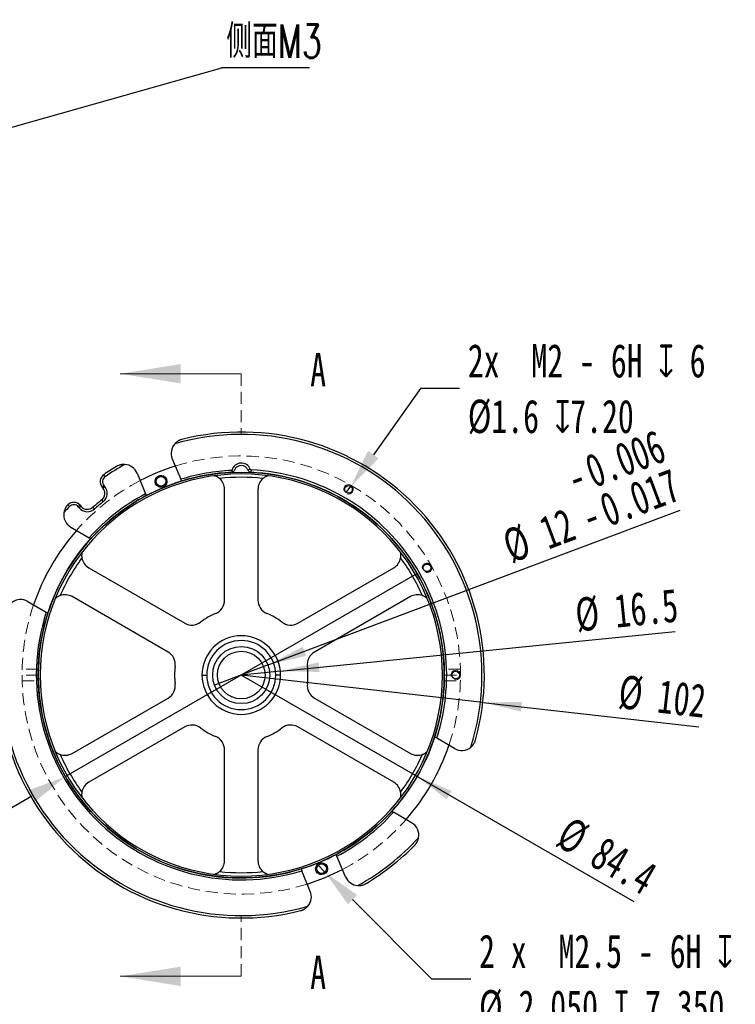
# Model space of a CAD drawing. Header units: millimetres. Extents: x 27 to 218, y 20 to 180.
# Tile 6 of 7: x 71 to 146, y 76 to 179. Entities that reach past the tile are written whole.
import ezdxf

# ---------------------------------------------------------------- set-up
doc = ezdxf.new("R2010")
doc.units = ezdxf.units.MM
doc.header["$PDSIZE"] = -1
doc.linetypes.add('HIDDEN', pattern=[1.905, 1.27, -0.635])
doc.layers.add('图框', color=7, linetype='Continuous')
doc.styles.add('SLDTEXTSTYLE0', font='TXT', dxfattribs={"width": 0.7, "bigfont": 'bigfont'})
doc.styles.add('SLDTEXTSTYLE1', font='TXT', dxfattribs={"width": 0.7})
doc.dimstyles.new('SLDDIMSTYLE1', dxfattribs={"dimtxt": 3.5, "dimasz": 4.08, "dimexe": 0, "dimexo": 0.0625, "dimgap": 0.875, "dimtad": 2, "dimdec": 3, "dimlfac": 2, "dimrnd": 1e-09, "dimzin": 4, "dimdsep": 46, "dimtxsty": 'SLDTEXTSTYLE1', "dimblk1": 'NONE', "dimsah": 1, "dimcen": 0, "dimadec": 0, "dimazin": 1, "dimtol": 1, "dimtm": -0.15, "dimtfac": 1, "dimtmove": 0, "dimatfit": 3, "dimldrblk": 'NONE', "dimfxl": 1, "dimfrac": 2, "dimtolj": 1, "dimarcsym": 0})
doc.dimstyles.new('SLDDIMSTYLE11', dxfattribs={"dimtxt": 0.18, "dimasz": 4.08, "dimexe": 0, "dimexo": 0.0625, "dimgap": 0, "dimtad": 0, "dimtih": 1, "dimtoh": 1, "dimdec": 0, "dimrnd": 1e-09, "dimzin": 0, "dimdsep": 46, "dimtxsty": 'Standard', "dimsah": 1, "dimcen": 0.09, "dimadec": 0, "dimazin": 0, "dimtfac": 4.08, "dimtdec": 0, "dimtofl": 0, "dimtmove": 0, "dimatfit": 3, "dimfxl": 1, "dimfrac": 2, "dimtolj": 1, "dimtzin": 0, "dimarcsym": 0})
doc.dimstyles.new('SLDDIMSTYLE2', dxfattribs={"dimtxt": 3.5, "dimasz": 4.08, "dimexe": 0, "dimexo": 0.0625, "dimgap": 0.875, "dimtad": 0, "dimtih": 1, "dimtoh": 1, "dimdec": 3, "dimlfac": 2, "dimrnd": 1e-09, "dimzin": 12, "dimdsep": 46, "dimtxsty": 'SLDTEXTSTYLE1', "dimblk1": 'NONE', "dimsah": 1, "dimcen": 0, "dimadec": 0, "dimazin": 3, "dimtfac": 1, "dimtdec": 3, "dimtmove": 0, "dimatfit": 3, "dimldrblk": 'NONE', "dimfxl": 1, "dimfrac": 2, "dimtolj": 1, "dimtzin": 12, "dimarcsym": 0})
doc.dimstyles.new('SLDDIMSTYLE3', dxfattribs={"dimtxt": 3.5, "dimasz": 4.08, "dimexe": 0, "dimexo": 0.0625, "dimgap": 0.875, "dimtad": 0, "dimtih": 1, "dimtoh": 1, "dimdec": 6, "dimlfac": 2, "dimrnd": 1e-09, "dimzin": 12, "dimdsep": 46, "dimtxsty": 'SLDTEXTSTYLE1', "dimblk1": 'NONE', "dimsah": 1, "dimcen": 0, "dimadec": 0, "dimazin": 3, "dimtfac": 1, "dimtdec": 3, "dimtmove": 0, "dimatfit": 3, "dimldrblk": 'NONE', "dimfxl": 1, "dimfrac": 2, "dimtolj": 1, "dimtzin": 12, "dimarcsym": 0})
doc.dimstyles.new('SLDDIMSTYLE4', dxfattribs={"dimtxt": 3.5, "dimasz": 4.08, "dimexe": 0, "dimexo": 0.0625, "dimgap": 0.875, "dimtad": 2, "dimdec": 3, "dimlfac": 2, "dimrnd": 1e-09, "dimzin": 12, "dimdsep": 46, "dimtxsty": 'SLDTEXTSTYLE1', "dimsah": 1, "dimcen": 0, "dimadec": 0, "dimazin": 3, "dimtfac": 1, "dimtdec": 3, "dimtofl": 0, "dimtmove": 0, "dimatfit": 3, "dimfxl": 1, "dimfrac": 2, "dimtolj": 1, "dimtzin": 12, "dimarcsym": 0})
doc.dimstyles.new('SLDDIMSTYLE5', dxfattribs={"dimtxt": 3.5, "dimasz": 4.08, "dimexe": 0, "dimexo": 0.0625, "dimgap": 0.875, "dimtad": 2, "dimdec": 3, "dimlfac": 2, "dimrnd": 1e-09, "dimzin": 12, "dimdsep": 46, "dimtxsty": 'SLDTEXTSTYLE1', "dimsah": 1, "dimcen": 0, "dimadec": 0, "dimazin": 3, "dimtfac": 1, "dimtdec": 3, "dimtofl": 0, "dimtmove": 0, "dimatfit": 3, "dimfxl": 1, "dimfrac": 2, "dimtolj": 1, "dimtzin": 12, "dimarcsym": 0})
doc.dimstyles.new('SLDDIMSTYLE6', dxfattribs={"dimtxt": 3.5, "dimasz": 4.08, "dimexe": 0, "dimexo": 0.0625, "dimgap": 0.875, "dimtad": 2, "dimdec": 3, "dimlfac": 2, "dimrnd": 1e-09, "dimzin": 12, "dimdsep": 46, "dimtxsty": 'SLDTEXTSTYLE1', "dimblk1": 'NONE', "dimsah": 1, "dimcen": 0, "dimadec": 0, "dimazin": 3, "dimtol": 1, "dimtp": -0.006, "dimtm": 0.017, "dimtfac": 1, "dimtdec": 3, "dimtmove": 0, "dimatfit": 3, "dimldrblk": 'NONE', "dimfxl": 1, "dimfrac": 2, "dimtolj": 1, "dimarcsym": 0})

# ---------------------------------------------------------------- blocks, each defined once
blk = doc.blocks.new('_D')
at = {"layer": 'Defpoints', "color": 0}
for p in [(112.88, 120.98), (75.99, 99.68)]:
    blk.add_point(p, dxfattribs=at)
at = {"layer": '图框', "color": 0, "lineweight": -2}
for p, q in [((112.88, 120.98), (75.99, 99.68)), ((112.88, 120.98), (112.88, 120.98)), ((47.25, 83.09), (72.45, 97.64))]:
    blk.add_line(p, q, dxfattribs=at)
at = {"layer": '图框', "color": 0}
blk.add_solid([(72.79, 97.05), (72.11, 98.23), (75.99, 99.68)], dxfattribs=at)
at = {"layer": '图框', "color": 0, "insert": (43.48, 91.36), "char_height": 3.5, "attachment_point": 1, "rotation": 30, "style": 'SLDTEXTSTYLE1'}
blk.add_mtext('\\A1;∅85.200\\S 0^ +0.15;', dxfattribs=at)
blk = doc.blocks.new('_None')
blk = doc.blocks.new('_D_1')
at = {"layer": 'Defpoints', "color": 0}
for p in [(105.45, 129.49), (105.92, 130.14)]:
    blk.add_point(p, dxfattribs=at)
at = {"layer": '图框', "color": 0, "lineweight": -2}
for p, q in [((113.24, 140.4), (108.29, 133.46)), ((117.32, 140.4), (113.24, 140.4)), ((105.45, 129.49), (105.92, 130.14)), ((105.45, 129.49), (105.45, 129.49))]:
    blk.add_line(p, q, dxfattribs=at)
at = {"layer": '图框', "color": 0}
blk.add_solid([(107.73, 133.86), (108.84, 133.07), (105.92, 130.14)], dxfattribs=at)
at = {"layer": '图框', "color": 0, "insert": (118.2, 145.07), "char_height": 3.5, "attachment_point": 1, "style": 'SLDTEXTSTYLE1'}
blk.add_mtext('\\A1;2x  M2 - 6H {\\fGDT;x} 6\\P%%c1.6 {\\fGDT;x}7.20', dxfattribs=at)
blk = doc.blocks.new('_D_2')
at = {"layer": 'Defpoints', "color": 0}
for p in [(102.49, 90.37), (103.21, 89.65)]:
    blk.add_point(p, dxfattribs=at)
at = {"layer": '图框', "color": 0, "lineweight": -2}
for p, q in [((102.49, 90.37), (102.49, 90.37)), ((102.49, 90.37), (103.21, 89.65)), ((114.43, 78.43), (106.1, 86.76)), ((118.51, 78.43), (114.43, 78.43))]:
    blk.add_line(p, q, dxfattribs=at)
at = {"layer": '图框', "color": 0}
blk.add_solid([(106.58, 87.24), (105.62, 86.28), (103.21, 89.65)], dxfattribs=at)
at = {"layer": '图框', "color": 0, "insert": (119.38, 83.1), "char_height": 3.5, "attachment_point": 1, "style": 'SLDTEXTSTYLE1'}
blk.add_mtext('\\A1;2 x  M2.5 - 6H \\fGDT|b0|i0|c1|p0;x\\Ftxt|c134; 6\\P%%C 2.050 \\fGDT|b0|i0|c1|p0;x\\Ftxt|c134; 7.350', dxfattribs=at)
blk = doc.blocks.new('_D_3')
at = {"layer": '图框'}
for q in [(139.97, 114.91), (94.43, 110.33)]:
    blk.add_line((98.54, 110.75), q, dxfattribs=at)
blk.add_solid([(98.54, 110.75), (102.65, 110.65), (102.55, 111.66)], dxfattribs=at)
at = {"layer": '图框', "char_height": 3.5, "attachment_point": 1, "rotation": 5.7344, "style": 'SLDTEXTSTYLE1'}
for s, insert in [('%%c', (129.32, 118.38)), ('16.5', (133.41, 118.78))]:
    blk.add_mtext(s, dxfattribs=dict(at, insert=insert))
blk = doc.blocks.new('_D_4')
at = {"layer": '图框'}
for q in [(94.43, 110.33), (142.43, 104.89)]:
    blk.add_line((119.77, 107.46), q, dxfattribs=at)
blk.add_solid([(119.77, 107.46), (123.77, 106.5), (123.88, 107.51)], dxfattribs=at)
at = {"layer": '图框', "char_height": 3.5, "attachment_point": 1, "rotation": 353.5347, "style": 'SLDTEXTSTYLE1'}
for s, insert in [('%%c', (134.27, 110.37)), ('102', (138.36, 109.89))]:
    blk.add_mtext(s, dxfattribs=dict(at, insert=insert))
blk = doc.blocks.new('_D_5')
at = {"layer": '图框'}
for q in [(94.43, 110.33), (135.61, 86.56)]:
    blk.add_line((112.71, 99.78), q, dxfattribs=at)
blk.add_solid([(112.71, 99.78), (115.99, 97.3), (116.49, 98.18)], dxfattribs=at)
at = {"layer": '图框', "char_height": 3.5, "attachment_point": 1, "rotation": 330, "style": 'SLDTEXTSTYLE1'}
for s, insert in [('%%c', (129, 95.6)), ('84.4', (132.55, 93.53))]:
    blk.add_mtext(s, dxfattribs=dict(at, insert=insert))
blk = doc.blocks.new('_D_6')
at = {"layer": '图框'}
for q in [(140.49, 127.64), (91.63, 109.28)]:
    blk.add_line((97.24, 111.39), q, dxfattribs=at)
blk.add_solid([(97.24, 111.39), (101.24, 112.35), (100.88, 113.3)], dxfattribs=at)
at = {"layer": '图框', "char_height": 3.5, "attachment_point": 1, "rotation": 20.599, "style": 'SLDTEXTSTYLE1'}
for s, insert in [('0.006', (130.19, 133.23)), ('0.017', (131.72, 129.16)), ('-', (128.17, 132.48)), ('12', (125.4, 126.76)), ('%%c', (121.54, 125.33)), ('-', (129.7, 128.4))]:
    blk.add_mtext(s, dxfattribs=dict(at, insert=insert))
blk = doc.blocks.new('SW_NOTE_0_44')
at = {"layer": '图框', "color": 0}
blk.add_line((9.21, 0), (0, 0), dxfattribs=at)
at = {"layer": '图框', "color": 0, "insert": (0.49, 4.55), "char_height": 3.5, "attachment_point": 1, "style": 'SLDTEXTSTYLE0'}
blk.add_mtext('侧面M3', dxfattribs=at)

msp = doc.modelspace()

# ---------------------------------------------------------------- linework, layer by layer
at = {"color": 7, "linetype": 'Continuous', "lineweight": 18}
for p, q in [((94.43333423, 141.95349738), (81.73333423, 141.95349738)), ((94.43333423, 78.71346638), (81.73333423, 78.71346638))]:
    msp.add_line(p, q, dxfattribs=at)
at = {"color": 7, "linetype": 'HIDDEN', "lineweight": 18}
for p, q in [((94.43333423, 141.95349738), (94.43333423, 135.60349738)), ((80.00266565, 131.35741597), (80.14414279, 131.15129897)), ((79.82754676, 130.07356731), (80.01905787, 130.23426421)), ((80.01905787, 130.23426421), (80.11111543, 130.12455429)), ((79.91960431, 129.9638574), (80.11111543, 130.12455429)), ((76.23663957, 128.19751546), (76.41307863, 128.02056441)), ((77.52941342, 128.14520449), (77.33790232, 127.98450758)), ((79.79438275, 128.71692823), (79.95011628, 128.52135965)), ((77.42995985, 127.87479768), (77.33790232, 127.98450758)), ((77.62147097, 128.03549458), (77.42995985, 127.87479768)), ((78.87120098, 127.94228675), (79.03675559, 127.75495904)), ((73.14227352, 110.95848188), (71.43208423, 110.95848188)), ((117.43458423, 110.95848188), (115.72439494, 110.95848188)), ((71.43208423, 109.70848188), (73.14227352, 109.70848188)), ((73.13333423, 110.33348188), (71.43333423, 110.33348188)), ((115.72439494, 109.70848188), (117.43458423, 109.70848188)), ((115.73333423, 110.33348188), (117.43333423, 110.33348188)), ((94.43333423, 78.71346638), (94.43333423, 85.06346638))]:
    msp.add_line(p, q, dxfattribs=at)
at = {"color": 7, "linetype": 'Continuous', "lineweight": 25}
for p, q in [((87.19487978, 133.03490865), (88.0890753, 130.87612969)), ((80.00266565, 131.35741597), (80.14414279, 131.15129897)), ((83.49936165, 131.50417492), (84.39355717, 129.34539596)), ((93.44814216, 131.81089785), (93.45719282, 131.6135913)), ((95.37333349, 131.92465835), (95.13833368, 131.83936424)), ((95.46255744, 131.85889012), (95.4506175, 131.6091754)), ((79.82754676, 130.07356732), (80.01905787, 130.23426422)), ((80.11111541, 130.12455432), (80.01905787, 130.23426422)), ((88.16594845, 130.69054148), (88.0890753, 130.87612969)), ((79.91960429, 129.96385741), (79.82754676, 130.07356732)), ((79.91960429, 129.96385741), (80.11111541, 130.12455432)), ((84.39355717, 129.34539596), (84.47043032, 129.15980775)), ((92.68333423, 118.18762092), (92.68333423, 129.81424162)), ((96.18333423, 129.81424162), (96.18333423, 118.18762092)), ((76.23663957, 128.19751546), (76.41307863, 128.02056441)), ((77.52941343, 128.14520449), (77.33790232, 127.98450758)), ((77.52941343, 128.14520449), (77.62147098, 128.03549457)), ((79.79438275, 128.71692823), (79.95011628, 128.52135965)), ((77.33790232, 127.98450758), (77.42995988, 127.87479766)), ((77.62147098, 128.03549457), (77.42995988, 127.87479766)), ((78.87120098, 127.94228675), (79.03675559, 127.75495904)), ((76.55872243, 125.84954624), (78.47619277, 124.74249422)), ((78.65335919, 124.64020714), (78.47619277, 124.74249422)), ((78.43750141, 121.58940621), (88.5064503, 115.77609586)), ((100.36021816, 115.77609586), (110.42916705, 121.58940621)), ((72.05872243, 118.05531761), (73.97619277, 116.94826559)), ((86.7564503, 112.74500695), (76.68750141, 118.5583173)), ((112.17916705, 118.5583173), (102.11021816, 112.74500695)), ((73.97619277, 116.94826559), (74.15335919, 116.84597851)), ((90.30833423, 110.33348188), (90.80833423, 110.33348188)), ((98.55833423, 110.33348188), (98.05833423, 110.33348188)), ((76.68750141, 102.10864647), (86.7564503, 107.92195682)), ((102.11021816, 107.92195682), (112.17916705, 102.10864647)), ((88.5064503, 104.89086791), (78.43750141, 99.07755756)), ((110.42916705, 99.07755756), (100.36021816, 104.89086791)), ((114.93475541, 103.69313327), (114.71330927, 103.82098526)), ((116.80794603, 102.61164616), (114.93475541, 103.69313327)), ((92.68333423, 90.85272215), (92.68333423, 102.47934285)), ((96.18333423, 102.47934285), (96.18333423, 90.85272215)), ((110.21330927, 96.02675662), (110.39047568, 95.92446955)), ((112.30794603, 94.81741753), (110.39047568, 95.92446955)), ((104.47311128, 91.32156781), (104.39623813, 91.50715601)), ((105.36730681, 89.16278885), (104.47311128, 91.32156781)), ((100.70072, 89.97642228), (100.77759315, 89.79083408)), ((101.67178868, 87.63205512), (100.77759315, 89.79083408))]:
    msp.add_line(p, q, dxfattribs=at)
for centre, radius in [((86.01429872, 130.6588316), 0.625), ((86.01429872, 130.6588316), 0.5125), ((105.68333423, 129.81905347), 0.4), ((113.91890581, 121.58348188), 0.4), ((94.43333423, 110.33348188), 3), ((94.43333423, 110.33348188), 2.5), ((116.93333423, 110.33348188), 0.4), ((102.85236974, 90.00813217), 0.625), ((102.85236974, 90.00813217), 0.5125)]:
    msp.add_circle(centre, radius, dxfattribs=at)
for centre, radius, start, end in [((94.43333423, 110.33348188), 25.25, 342.5475748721, 106.0443986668), ((94.43333423, 110.33348188), 25.5, 344.4775121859, 104.1144613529), ((88.58069908, 133.6089338), 1.5, 138.6489878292, 202.5000000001), ((94.43333423, 110.33348188), 25.25, 118.9556013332, 124.4654079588), ((82.11354235, 130.93014977), 1.5, 22.4999999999, 86.3510121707), ((94.43333423, 131.58348188), 1, 19.948567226, 166.8317912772), ((94.43333423, 131.58348188), 0.75, 19.948567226, 160.051432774), ((94.43333423, 110.33348188), 21.1, 90, 270), ((80.49783565, 130.63600647), 0.875, 124.4654079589, 219.9999994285), ((94.43333423, 110.33348188), 25.5, 120.8855386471, 124.4654079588), ((94.43333423, 110.33348188), 23, 107.5114580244, 117.4885419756), ((94.43333423, 110.33348188), 21.5, 92.6263776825, 107.1624431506), ((94.43333423, 110.33348188), 21.3, 92.737475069, 107.1121776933), ((93.47105361, 131.31142306), 0.5, 91.3093034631, 92.6263776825), ((94.43333423, 110.33348188), 21.1, 270, 90), ((95.46733342, 131.958776), 0.35, 199.948567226, 267.262524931), ((95.46733342, 131.958776), 0.1, 199.948567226, 267.262524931), ((94.43333423, 110.33348188), 21.3, 342.1966475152, 87.262524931), ((94.43333423, 110.33348188), 21.55, 342.053017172, 87.262524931), ((80.49783565, 130.63600647), 0.625, 124.4654079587, 219.9999992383), ((94.43333423, 110.33348188), 21.3, 107.1121776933, 117.8878223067), ((94.43333423, 110.33348188), 20.75, 83.6932576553, 96.3067423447), ((91.18333423, 129.81424162), 1.5, 0, 49.6798955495), ((97.68333423, 129.81424162), 1.5, 130.3201044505, 180), ((94.43333423, 110.33348188), 21.5, 117.8375568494, 137.9185301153), ((79.24931541, 129.40141826), 0.875, 308.5307164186, 39.9999999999), ((79.24931541, 129.40141826), 1.125, 308.5307164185, 39.9999999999), ((76.85912455, 127.58276532), 0.875, 40.0000005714, 135.3581921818), ((76.85912455, 127.58276532), 0.625, 40.0000000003, 135.5345920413), ((94.43333423, 110.33348188), 21.3, 117.8878223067, 137.8033524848), ((94.43333423, 110.33348188), 23.5, 128.5307164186, 131.4692835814), ((94.43333423, 110.33348188), 23.25, 128.5307164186, 131.4692835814), ((77.30872243, 127.14858435), 1.5, 170.0570142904, 240.0000000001), ((94.43333423, 110.33348188), 25.25, 135.5345920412, 137.452425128), ((78.29175985, 128.59793374), 1.125, 220.0000016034, 311.4692835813), ((78.29175985, 128.59793374), 0.875, 220.0000012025, 311.4692835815), ((94.43333423, 110.33348188), 23, 138.717175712, 161.282824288), ((94.43333423, 110.33348188), 21.3, 137.8033524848, 162.1966475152), ((94.43333423, 110.33348188), 20.75, 143.6932576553, 156.3067423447), ((79.18750141, 122.88844432), 1.5, 190.3201044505, 240.0000000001), ((109.67916705, 122.88844432), 1.5, 299.9999999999, 349.6798955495), ((94.43333423, 110.33348188), 20.75, 23.6932576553, 36.3067423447), ((94.43333423, 110.33348188), 25.25, 162.547574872, 286.0443986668), ((71.30872243, 116.7562795), 1.5, 60, 129.9429857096), ((75.93750141, 117.25927919), 1.5, 60, 109.6798955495), ((91.18333423, 118.18762092), 1.5, 292.4795056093, 0), ((97.68333423, 118.18762092), 1.5, 180, 247.5204943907), ((112.92916705, 117.25927919), 1.5, 70.3201044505, 120), ((94.43333423, 110.33348188), 25.5, 164.4775121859, 284.1144613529), ((94.43333423, 110.33348188), 21.5, 162.0814698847, 287.1624431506), ((94.43333423, 110.33348188), 21.3, 162.1966475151, 287.1121776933), ((94.43333423, 110.33348188), 7, 112.4795056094, 127.5204943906), ((94.43333423, 110.33348188), 7, 52.4795056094, 67.5204943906), ((89.2564503, 117.07513396), 1.5, 240, 307.5204943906), ((99.61021816, 117.07513396), 1.5, 232.4795056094, 300), ((94.43333423, 110.33348188), 4.125, 0, 180), ((94.43333423, 110.33348188), 3.625, 0, 180), ((86.0064503, 111.44596884), 1.5, 352.4795056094, 60), ((102.86021816, 111.44596884), 1.5, 120, 187.5204943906), ((94.43333423, 110.33348188), 7, 172.4795056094, 187.5204943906), ((94.43333423, 110.33348188), 7, 352.4795056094, 7.5204943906), ((94.43333423, 110.33348188), 4.125, 180, 0), ((94.43333423, 110.33348188), 3.625, 180, 0), ((86.0064503, 109.22099493), 1.5, 300, 7.5204943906), ((102.86021816, 109.22099493), 1.5, 172.4795056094, 240), ((89.2564503, 103.5918298), 1.5, 52.4795056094, 120), ((94.43333423, 110.33348188), 7, 232.4795056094, 247.5204943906), ((94.43333423, 110.33348188), 7, 292.4795056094, 307.5204943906), ((99.61021816, 103.5918298), 1.5, 60, 127.5204943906), ((91.18333423, 102.47934285), 1.5, 0, 67.5204943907), ((97.68333423, 102.47934285), 1.5, 112.4795056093, 180), ((94.43333423, 110.33348188), 21.3, 317.8033524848, 342.1966475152), ((94.43333423, 110.33348188), 23, 318.717175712, 341.282824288), ((117.55794603, 103.91068427), 1.5, 240, 309.9429857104), ((75.93750141, 103.40768458), 1.5, 250.3201044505, 300), ((94.43333423, 110.33348188), 20.75, 203.6932576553, 216.3067423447), ((94.43333423, 110.33348188), 20.75, 323.6932576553, 336.3067423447), ((112.92916705, 103.40768458), 1.5, 240, 289.6798955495), ((79.18750141, 97.77851945), 1.5, 119.9999999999, 169.6798955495), ((109.67916705, 97.77851945), 1.5, 10.3201044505, 60.0000000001), ((94.43333423, 110.33348188), 21.3, 297.8878223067, 317.8033524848), ((94.43333423, 110.33348188), 21.5, 297.8375568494, 317.9185301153), ((111.55794603, 93.51837942), 1.5, 350.0570142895, 60.0000000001), ((94.43333423, 110.33348188), 25.25, 298.9556013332, 317.452425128), ((94.43333423, 110.33348188), 25.5, 300.8855386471, 315.5224878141), ((94.43333423, 110.33348188), 21.3, 287.1121776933, 297.8878223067), ((91.18333423, 90.85272215), 1.5, 310.3201044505, 0), ((97.68333423, 90.85272215), 1.5, 180, 229.6798955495), ((94.43333423, 110.33348188), 23, 287.5114580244, 297.4885419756), ((94.43333423, 110.33348188), 20.75, 263.6932576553, 276.3067423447), ((106.75312611, 89.736814), 1.5, 202.4999999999, 266.3510121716), ((100.28596938, 87.05802997), 1.5, 318.6489878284, 22.5000000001)]:
    msp.add_arc(centre, radius, start, end, dxfattribs=at)
at = {"color": 7, "linetype": 'HIDDEN', "lineweight": 18}
for start, end in [(0, 107.5114580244), (117.4885419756, 138.717175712), (161.282824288, 180), (180, 287.5114580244), (341.282824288, 0), (297.4885419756, 318.717175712)]:
    msp.add_arc((94.43333423, 110.33348188), 23, start, end, dxfattribs=at)
at = {"color": 7, "linetype": 'Continuous', "lineweight": 18}
for centre, radius in [((86.01429872, 130.6588316), 0.625), ((105.68333423, 129.81905347), 0.5), ((113.91890581, 121.58348188), 0.5), ((116.93333423, 110.33348188), 0.5), ((102.85236974, 90.00813217), 0.625)]:
    msp.add_arc(centre, radius, 255, 195, dxfattribs=at)
at = {"color": 7, "linetype": 'Continuous', "lineweight": 25}
for points, knots in [([(88.21490938, 135.06364954), (88.19330781, 135.05792671), (88.15016647, 135.04649741), (88.08662454, 135.02578968), (88.02419724, 135.00253761), (87.96297181, 134.97649237), (87.90295193, 134.94773408), (87.84416537, 134.9162513), (87.76341116, 134.86828234), (87.66434527, 134.79932722), (87.55220072, 134.70489489), (87.48754812, 134.6353098), (87.45468475, 134.59993922)], [0, 0, 0, 0, 0.07073060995, 0.14125891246, 0.21182215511, 0.28265751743, 0.3539997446, 0.42607890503, 0.49911837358, 0.66180872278, 0.82809501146, 1, 1, 1, 1]), ([(82.20900806, 132.42710879), (82.18473347, 132.42832654), (82.13668491, 132.43073694), (82.06373118, 132.42995749), (81.9911899, 132.42586825), (81.91896579, 132.41817336), (81.8471109, 132.40695517), (81.7614949, 132.38924072), (81.66278439, 132.36241135), (81.5524516, 132.32281136), (81.4453688, 132.27529525), (81.37747084, 132.2367134), (81.34355536, 132.21744151)], [0, 0, 0, 0, 0.08698838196, 0.17218278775, 0.25581836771, 0.33814297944, 0.41941578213, 0.49990536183, 0.62779863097, 0.7529549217, 0.87659935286, 1, 1, 1, 1]), ([(92.15392025, 130.95790362), (92.13912855, 130.97017592), (92.10899753, 130.99517485), (92.06125128, 131.0309586), (92.01061621, 131.0660104), (91.95690124, 131.09993344), (91.87799856, 131.14506028), (91.76895777, 131.19849673), (91.67744137, 131.2298994), (91.62947661, 131.24635788)], [0, 0, 0, 0, 0.0925349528, 0.1884956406, 0.2881608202, 0.3917793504, 0.4995727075, 0.7377204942, 1, 1, 1, 1]), ([(93.72833478, 131.83936424), (93.7126642, 131.79618912), (93.68891717, 131.75810052), (93.6356513, 131.69746569), (93.60627676, 131.67431045), (93.57579867, 131.65651687)], [0, 0, 0, 0, 0.5, 0.5, 1, 1, 1, 1]), ([(97.23719185, 131.24635788), (97.21258392, 131.23829058), (97.16456515, 131.22254841), (97.0948696, 131.19460188), (97.02923044, 131.1647348), (96.95543508, 131.12681207), (96.87510935, 131.07924516), (96.7899312, 131.02093248), (96.73793534, 130.97847184), (96.7127482, 130.95790362)], [0, 0, 0, 0, 0.1344508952, 0.2623613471, 0.3838728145, 0.4991503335, 0.6769471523, 0.8435110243, 1, 1, 1, 1]), ([(76.23654844, 128.19760433), (76.21865038, 128.17876508), (76.18290062, 128.14113539), (76.13316143, 128.08141673), (76.08651651, 128.0195564), (76.04324493, 127.95533505), (76.00330212, 127.88885125), (75.95583414, 127.79969905), (75.90599084, 127.68621628), (75.85969061, 127.54757493), (75.84083592, 127.45476202), (75.83125234, 127.40758653)], [0, 0, 0, 0, 0.0824799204, 0.1647461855, 0.247173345, 0.3301342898, 0.4139953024, 0.4991115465, 0.6618097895, 0.8281026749, 1, 1, 1, 1]), ([(77.72418116, 123.21813181), (77.71886369, 123.19278707), (77.70848742, 123.14333051), (77.69784205, 123.06899912), (77.69088812, 122.99722041), (77.68683248, 122.91435038), (77.68786377, 122.82100281), (77.69577496, 122.71808003), (77.70654902, 122.65181997), (77.71176805, 122.61972316)], [0, 0, 0, 0, 0.1344508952, 0.2623613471, 0.3838728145, 0.4991503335, 0.6769471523, 0.8435110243, 1, 1, 1, 1]), ([(111.1549004, 122.61972316), (111.15813267, 122.6386693), (111.16471687, 122.67726299), (111.17183338, 122.73650434), (111.1768716, 122.79788149), (111.17939233, 122.86136154), (111.17902198, 122.95225669), (111.17077891, 123.07340701), (111.15221621, 123.16836386), (111.1424873, 123.21813181)], [0, 0, 0, 0, 0.0925349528, 0.1884956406, 0.2881608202, 0.3917793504, 0.4995727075, 0.7377204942, 1, 1, 1, 1]), ([(75.43235408, 118.67166235), (75.4143301, 118.6649885), (75.37761489, 118.65139374), (75.32275212, 118.62793614), (75.26707884, 118.60161079), (75.21084314, 118.57205378), (75.13231081, 118.52628548), (75.03151309, 118.45857161), (74.95855939, 118.39501742), (74.92032354, 118.36170796)], [0, 0, 0, 0, 0.0925349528, 0.1884956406, 0.2881608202, 0.3917793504, 0.4995727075, 0.7377204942, 1, 1, 1, 1]), ([(113.94634492, 118.36170796), (113.92705447, 118.37898539), (113.88941196, 118.41269979), (113.83036178, 118.45908464), (113.77167655, 118.50099627), (113.70193682, 118.54594357), (113.62057981, 118.59172424), (113.52749047, 118.63633434), (113.46472055, 118.66013375), (113.43431438, 118.67166235)], [0, 0, 0, 0, 0.1344508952, 0.2623613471, 0.3838728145, 0.4991503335, 0.6769471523, 0.8435110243, 1, 1, 1, 1]), ([(118.52098354, 102.76065873), (118.53940452, 102.77651451), (118.57586659, 102.80789909), (118.62816724, 102.85876654), (118.67788699, 102.91174677), (118.72489087, 102.96711977), (118.76919796, 103.02479), (118.81899249, 103.0966538), (118.87198607, 103.18414814), (118.92459171, 103.28890562), (118.9693852, 103.39715557), (118.99195867, 103.47191606), (119.00323426, 103.50925942)], [0, 0, 0, 0, 0.0869883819, 0.1721827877, 0.2558183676, 0.3381429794, 0.4194157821, 0.4999053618, 0.6277986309, 0.7529549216, 0.8765993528, 1, 1, 1, 1]), ([(74.92032354, 102.30525581), (74.93961399, 102.28797838), (74.97725649, 102.25426398), (75.03630668, 102.20787913), (75.09499191, 102.1659675), (75.16473163, 102.1210202), (75.24608865, 102.07523953), (75.33917799, 102.03062943), (75.40194791, 102.00683002), (75.43235408, 101.99530142)], [0, 0, 0, 0, 0.1344508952, 0.2623613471, 0.3838728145, 0.4991503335, 0.6769471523, 0.8435110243, 1, 1, 1, 1]), ([(113.43431438, 101.99530142), (113.45233835, 102.00197527), (113.48905356, 102.01557003), (113.54391633, 102.03902762), (113.59958962, 102.06535297), (113.65582532, 102.09490998), (113.73435764, 102.14067829), (113.83515537, 102.20839216), (113.90810907, 102.27194635), (113.94634492, 102.30525581)], [0, 0, 0, 0, 0.0925349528, 0.1884956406, 0.2881608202, 0.3917793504, 0.4995727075, 0.7377204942, 1, 1, 1, 1]), ([(77.71176805, 98.04724061), (77.70853578, 98.02829447), (77.70195159, 97.98970078), (77.69483508, 97.93045943), (77.68979686, 97.86908228), (77.68727613, 97.80560223), (77.68764648, 97.71470708), (77.69588955, 97.59355676), (77.71445224, 97.4985999), (77.72418116, 97.44883196)], [0, 0, 0, 0, 0.0925349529, 0.1884956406, 0.2881608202, 0.3917793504, 0.4995727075, 0.7377204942, 1, 1, 1, 1]), ([(111.1424873, 97.44883196), (111.14780477, 97.4741767), (111.15818104, 97.52363326), (111.16882641, 97.59796464), (111.17578033, 97.66974336), (111.17983597, 97.75261338), (111.17880469, 97.84596096), (111.1708935, 97.94888374), (111.16011943, 98.01514379), (111.1549004, 98.04724061)], [0, 0, 0, 0, 0.1344508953, 0.2623613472, 0.3838728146, 0.4991503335, 0.6769471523, 0.8435110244, 1, 1, 1, 1]), ([(112.62823426, 92.46743552), (112.64368838, 92.48357704), (112.67455242, 92.5158139), (112.71799265, 92.56660105), (112.75915563, 92.61897886), (112.79783724, 92.67311425), (112.83407609, 92.72893693), (112.86784251, 92.78644217), (112.91176642, 92.869466), (112.96038243, 92.97994378), (113.00688387, 93.11898148), (113.02580061, 93.21206317), (113.03541612, 93.25937724)], [0, 0, 0, 0, 0.07073061, 0.1412589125, 0.2118221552, 0.2826575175, 0.3539997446, 0.4260789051, 0.4991183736, 0.6618087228, 0.8280950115, 1, 1, 1, 1]), ([(91.62947661, 89.42060589), (91.65408453, 89.42867319), (91.70210331, 89.44441536), (91.77179886, 89.47236189), (91.83743801, 89.50222897), (91.91123338, 89.5401517), (91.99155911, 89.58771861), (92.07673725, 89.64603129), (92.12873311, 89.68849193), (92.15392025, 89.70906015)], [0, 0, 0, 0, 0.1344508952, 0.2623613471, 0.3838728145, 0.4991503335, 0.6769471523, 0.8435110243, 1, 1, 1, 1]), ([(96.7127482, 89.70906015), (96.72753991, 89.69678785), (96.75767092, 89.67178892), (96.80541718, 89.63600517), (96.85605224, 89.60095337), (96.90976722, 89.56703033), (96.9886699, 89.52190349), (97.09771069, 89.46846704), (97.18922709, 89.43706437), (97.23719185, 89.42060589)], [0, 0, 0, 0, 0.0925349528, 0.1884956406, 0.2881608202, 0.3917793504, 0.4995727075, 0.7377204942, 1, 1, 1, 1]), ([(106.65766039, 88.23985498), (106.68193498, 88.23863722), (106.72998354, 88.23622683), (106.80293727, 88.23700628), (106.87547855, 88.24109552), (106.94770266, 88.24879041), (107.01955756, 88.2600086), (107.10517356, 88.27772305), (107.20388407, 88.30455242), (107.31421685, 88.34415241), (107.42129966, 88.39166851), (107.48919762, 88.43025037), (107.5231131, 88.44952225)], [0, 0, 0, 0, 0.08698838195, 0.17218278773, 0.25581836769, 0.33814297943, 0.41941578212, 0.49990536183, 0.62779863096, 0.75295492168, 0.87659935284, 1, 1, 1, 1]), ([(100.65175908, 85.60331423), (100.67336064, 85.60903706), (100.71650199, 85.62046635), (100.78004392, 85.64117409), (100.84247122, 85.66442616), (100.90369664, 85.6904714), (100.96371653, 85.71922969), (101.02250308, 85.75071246), (101.1032573, 85.79868143), (101.20232319, 85.86763655), (101.31446774, 85.96206888), (101.37912034, 86.03165396), (101.4119837, 86.06702455)], [0, 0, 0, 0, 0.07073061, 0.1412589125, 0.2118221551, 0.2826575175, 0.3539997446, 0.426078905, 0.4991183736, 0.6618087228, 0.8280950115, 1, 1, 1, 1])]:
    msp.add_open_spline(points, degree=3, knots=knots, dxfattribs=at)
for points in [[(93.41605096, 131.6091754), (93.43002333, 131.60984348), (93.44373101, 131.61133492), (93.45719282, 131.6135913)], [(93.45719282, 131.6135913), (93.50393817, 131.62142648), (93.54309472, 131.63742378), (93.57579867, 131.65651687)], [(93.57579867, 131.65651687), (93.53795033, 131.71236872), (93.49899018, 131.76280742), (93.45962877, 131.81129252)]]:
    msp.add_open_spline(points, degree=3, dxfattribs=at)
at = {"color": 7, "linetype": 'Continuous', "lineweight": 18}
for points in [[(81.73333423, 141.95349738), (88.08333423, 140.93749738), (88.08333423, 142.96949738)], [(81.73333423, 78.71346638), (88.08333423, 77.69746638), (88.08333423, 79.72946638)]]:
    msp.add_solid(points, dxfattribs=at)
at = {"layer": '图框'}
msp.add_circle((94.43333423, 110.33348188), 21.3, dxfattribs=at)

# ---------------------------------------------------------------- block references
msp.add_blockref('SW_NOTE_0_44', (92.38052373, 174.05073661), dxfattribs=at)

# ---------------------------------------------------------------- texts
at = {"color": 7, "linetype": 'Continuous', "char_height": 3.5, "attachment_point": 1, "style": 'SLDTEXTSTYLE1'}
for insert in [(101.66242456, 144.11969434), (101.66242456, 80.87966334)]:
    msp.add_mtext('A', dxfattribs=dict(at, insert=insert))

# ---------------------------------------------------------------- dimensions: what is measured, and where the dimension line sits
at = {"layer": '图框'}
dim = msp.add_diameter_dim_2p(p1=(105.45083482, 129.49356303), p2=(105.91583364, 130.14454391), text='2x  M2 - 6H {\\fGDT;x} 6\\P%%c1.6 {\\fGDT;x}7.20', dimstyle='SLDDIMSTYLE2', dxfattribs=at)
dim.commit()
dim.dimension.update_dxf_attribs({"geometry": '_D_1', "text_midpoint": (135.92987154, 140.40025501), "dimtype": 163})
for p1, p2, dimstyle, picture, middle in [((91.62513723, 109.27800587), (97.24153122, 111.3889579), 'SLDDIMSTYLE6', '_D_6', (132.02696336, 124.4632568)), ((112.87967533, 120.98348188), (75.98699313, 99.68348188), 'SLDDIMSTYLE1', '_D', (58.08408297, 89.34723188))]:
    dim = msp.add_diameter_dim_2p(p1=p1, p2=p2, dimstyle=dimstyle, dxfattribs=at)
    dim.commit()
    dim.dimension.update_dxf_attribs({"geometry": picture, "text_midpoint": middle, "dimtype": 163})
for mpoint, text, dimstyle, picture, middle in [((98.53769195, 110.74563801), '%%c16.5', 'SLDDIMSTYLE4', '_D_3', (134.92422945, 114.39955227)), ((119.77116167, 107.46215806), '%%c102', 'SLDDIMSTYLE4', '_D_4', (138.15233893, 105.37918429)), ((112.70647025, 99.78348188), '%%c84.4', 'SLDDIMSTYLE5', '_D_5', (131.22165578, 89.09375031))]:
    dim = msp.add_radius_dim(center=(94.43333423, 110.33348188), mpoint=mpoint, text=text, dimstyle=dimstyle, override={"dimpost": '<>'}, dxfattribs=at)
    dim.commit()
    dim.dimension.update_dxf_attribs({"geometry": picture, "text_midpoint": middle, "dimtype": 164})
dim = msp.add_diameter_dim_2p(p1=(102.48998714, 90.37053402), p2=(103.21475234, 89.64573032), text='2 x  M2.5 - 6H \\fGDT|b0|i0|c1|p0;x\\Ftxt|c134; 6\\P%%C 2.050 \\fGDT|b0|i0|c1|p0;x\\Ftxt|c134; 7.350', dimstyle='SLDDIMSTYLE3', override={"dimpost": '<>', "dimtxsty": 'SLDTEXTSTYLE1'}, dxfattribs=at)
dim.commit()
dim.dimension.update_dxf_attribs({"geometry": '_D_2', "text_midpoint": (139.97565929, 78.43089432), "dimtype": 163})

# ---------------------------------------------------------------- leaders
msp.add_leader([(64.833105, 166.26171501), (92.38052373, 174.05073661)], dimstyle='SLDDIMSTYLE11', dxfattribs=at)

doc.saveas('drawing.dxf')
